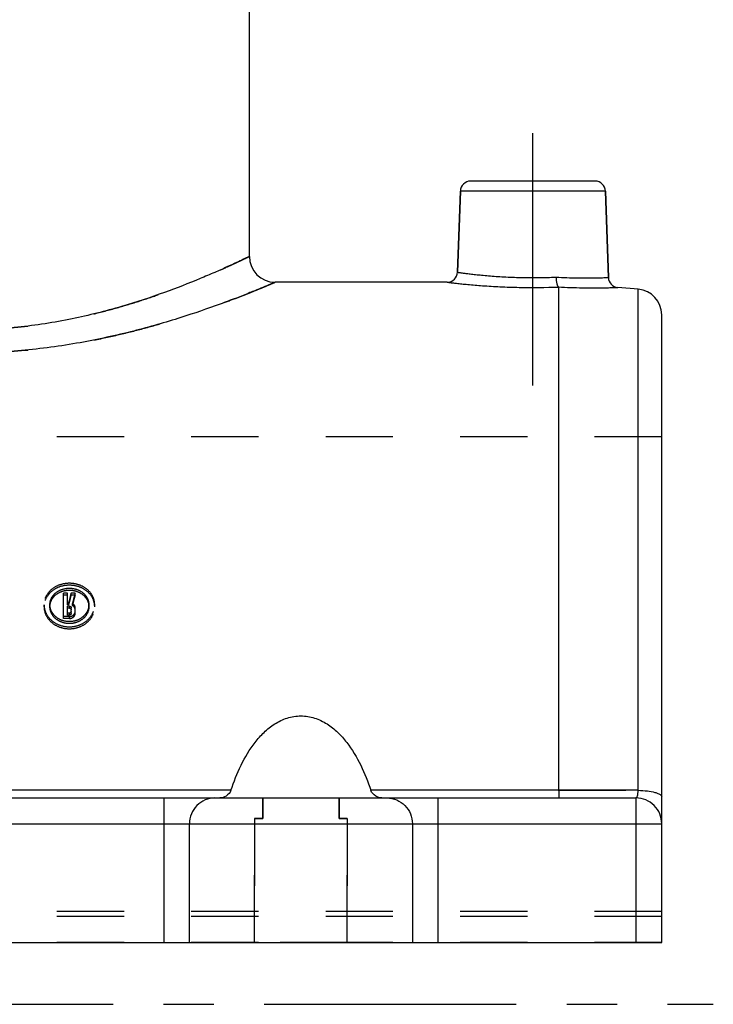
# Model space of a CAD drawing. Header units: millimetres. Extents: x 400 to 600, y 372 to 628.
# Tile 2 of 6: x 533 to 600, y 394 to 489. Entities that reach past the tile are written whole.
import ezdxf

# ---------------------------------------------------------------- set-up
doc = ezdxf.new("R2010")
doc.units = ezdxf.units.MM
doc.header["$LTSCALE"] = 65.185185
doc.linetypes.add('CENTER', pattern=[0.6, 0.375, -0.075, 0.075, -0.075])
doc.linetypes.add('HIDDEN', pattern=[0.2, 0.1, -0.1])
doc.layers.get('0').update_dxf_attribs({"linetype": 'CONTINUOUS'})
for name, color, linetype in [('DEFAULT_2', 8, 'HIDDEN'), ('FASEN', 7, 'CONTINUOUS'), ('FLAECHEN', 7, 'CONTINUOUS'), ('KOERPER', 7, 'CONTINUOUS'), ('KONST.EL_MIT_GEO', 7, 'CONTINUOUS')]:
    doc.layers.add(name, color=color, linetype=linetype)

msp = doc.modelspace()

# ---------------------------------------------------------------- linework, layer by layer
at = {"color": 7, "linetype": 'Continuous'}
for p, q in [((585, 463.035), (585, 414.246)), ((553.217, 414.246), (446.783, 414.246)), ((585, 414.246), (566.783, 414.246))]:
    msp.add_line(p, q, dxfattribs=at)
for points, knots in [([(553.217, 414.246), (553.494, 415.073), (554.133, 416.694), (555.247, 418.583), (556.406, 419.893), (557.442, 420.723), (558.654, 421.308), (560, 421.526), (561.346, 421.308), (562.558, 420.723), (563.594, 419.893), (564.753, 418.583), (565.867, 416.694), (566.506, 415.073), (566.783, 414.246)], [0, 0, 0, 0, 0.12425, 0.24799, 0.31014, 0.37275, 0.436064, 0.5, 0.563937, 0.62725, 0.68986, 0.75201, 0.87575, 1, 1, 1, 1]), ([(553.217, 414.246), (553.139, 414.012), (552.803, 413.644), (552.347, 413.5), (552.137, 413.5)], [0, 0, 0, 0, 0.540314, 1, 1, 1, 1]), ([(567.863, 413.5), (567.653, 413.5), (567.197, 413.644), (566.861, 414.012), (566.783, 414.246)], [0, 0, 0, 0, 0.459686, 1, 1, 1, 1]), ([(585, 414.246), (585, 414.147), (585.004, 414.004), (585.01, 413.825), (585.015, 413.715), (585.022, 413.628), (585.027, 413.559), (585.034, 413.526), (585.039, 413.5), (585.044, 413.5)], [0, 0, 0, 0, 0.398537, 0.57059, 0.718199, 0.837515, 0.925325, 0.979526, 1, 1, 1, 1])]:
    msp.add_open_spline(points, degree=3, knots=knots, dxfattribs=at)
at = {"layer": 'DEFAULT_2', "color": 8, "linetype": 'HIDDEN'}
for p, q in [((414.956, 413.5), (585.044, 413.5)), ((556.3, 411.5), (556.3, 413.5)), ((563.7, 411.5), (563.7, 413.5)), ((555.5, 411.5), (556.3, 411.5)), ((555.5, 399.5), (555.5, 411.5)), ((563.7, 411.5), (564.5, 411.5)), ((564.5, 399.5), (564.5, 411.5)), ((564.5, 399.5), (555.5, 399.5))]:
    msp.add_line(p, q, dxfattribs=at)
at = {"layer": 'FASEN', "color": 7, "linetype": 'Continuous'}
msp.add_line((592.718, 462.825), (590.738, 462.998), dxfattribs=at)
at = {"layer": 'FLAECHEN', "color": 7, "linetype": 'Continuous'}
for p, q in [((555, 466), (555, 504.232)), ((575.191, 464.465), (575.466, 472.335)), ((589.826, 463.959), (589.534, 472.335)), ((574.192, 463.5), (557.5, 463.5))]:
    msp.add_line(p, q, dxfattribs=at)
at = {"layer": 'FLAECHEN', "color": 2, "linetype": 'CENTER'}
for p, q in [((582.5, 453.5), (582.5, 478.3)), ((400, 393.5), (600, 393.5))]:
    msp.add_line(p, q, dxfattribs=at)
at = {"layer": 'FLAECHEN', "color": 8, "linetype": 'HIDDEN'}
msp.add_line((595, 448.5), (405, 448.5), dxfattribs=at)
at = {"layer": 'KOERPER', "color": 8, "linetype": 'HIDDEN'}
for p, q in [((595, 399.5), (595, 448.5)), ((595, 402.5), (405, 402.5)), ((595, 402), (405, 402)), ((595, 399.5), (405, 399.5))]:
    msp.add_line(p, q, dxfattribs=at)
at = {"layer": 'KONST.EL_MIT_GEO', "color": 7, "linetype": 'Continuous'}
for p, q in [((588.534, 473.3), (576.466, 473.3)), ((575.466, 472.335), (575.191, 464.465)), ((589.534, 472.335), (575.466, 472.335)), ((589.534, 472.335), (589.826, 463.959)), ((592.718, 414.245), (592.718, 462.825)), ((595, 399.5), (595, 460.334)), ((407.5, 413.5), (592.5, 413.5)), ((546.734, 399.5), (546.734, 413.5)), ((573.266, 413.5), (573.266, 399.5)), ((592.718, 414.245), (585, 414.247)), ((592.5, 413.5), (592.5, 399.5)), ((405, 411), (595, 411)), ((549.19, 399.5), (549.19, 411)), ((570.81, 411), (570.81, 399.5)), ((405, 399.5), (595, 399.5))]:
    msp.add_line(p, q, dxfattribs=at)
at = {"layer": 'KONST.EL_MIT_GEO', "color": 8, "linetype": 'HIDDEN'}
for p, q in [((537.354, 433.361), (536.977, 433.361)), ((536.977, 430.901), (536.977, 433.361)), ((537.354, 432.232), (537.354, 433.361)), ((538.102, 433.361), (537.716, 433.361)), ((537.716, 433.171), (537.716, 433.361)), ((538.102, 433.171), (538.102, 433.361)), ((537.354, 433.171), (536.977, 433.171)), ((537.471, 432.422), (537.354, 432.422)), ((537.471, 432.232), (537.471, 432.422)), ((538.102, 433.171), (537.716, 433.171)), ((535.09, 432.236), (535.09, 432.202)), ((535.09, 432.045), (535.09, 432.235)), ((535.659, 432.202), (535.658, 432.236)), ((535.658, 432.045), (535.658, 432.235)), ((537.471, 432.232), (537.354, 432.232)), ((537.545, 432.098), (537.354, 432.098)), ((537.354, 431.23), (537.354, 432.098)), ((537.545, 431.908), (537.354, 431.908)), ((537.545, 431.908), (537.545, 432.098)), ((537.732, 431.392), (537.732, 431.937)), ((537.839, 432.161), (537.839, 432.351)), ((538.109, 431.392), (538.109, 431.937)), ((539.432, 432.236), (539.431, 432.202)), ((539.432, 432.045), (539.432, 432.235)), ((540, 432.202), (540, 432.236)), ((540, 432.045), (540, 432.235)), ((537.545, 431.092), (536.977, 431.092)), ((537.545, 430.901), (536.977, 430.901)), ((537.545, 431.421), (537.354, 431.421)), ((537.545, 431.23), (537.354, 431.23)), ((537.545, 431.23), (537.545, 431.421)), ((537.545, 430.901), (537.545, 431.092)), ((556.3, 413.5), (556.3, 411.5)), ((563.7, 413.5), (563.7, 411.5)), ((585, 414.247), (592.718, 414.245)), ((556.3, 411.5), (555.5, 411.5)), ((555.5, 411.5), (555.5, 399.5)), ((564.5, 411.5), (563.7, 411.5)), ((564.5, 411.5), (564.5, 399.5))]:
    msp.add_line(p, q, dxfattribs=at)
at = {"layer": 'KONST.EL_MIT_GEO', "color": 7, "linetype": 'Continuous'}
for centre, radius, start, end in [((576.466, 472.3), 1, 90, 178), ((588.534, 472.3), 1, 2, 90), ((557.5, 466), 2.5, 180, 270), ((574.192, 464.5), 1, 269.9994, 358.00013), ((590.826, 463.994), 1, 181.99992, 265.00056), ((592.5, 460.334), 2.5, 0, 85), ((592.5, 411), 2.5, 359.99996, 90)]:
    msp.add_arc(centre, radius, start, end, dxfattribs=at)
at = {"layer": 'KONST.EL_MIT_GEO', "color": 8, "linetype": 'HIDDEN'}
for centre, major_axis, start_param, end_param in [((539.317, 397.5), (11.639, 66.281), 1.023074, 1.039827), ((539.704, 397.5), (11.639, 66.281), 1.023074, 1.041088), ((539.317, 397.5), (11.587, 65.981), 1.023573, 1.040403), ((539.704, 397.5), (11.587, 65.981), 1.023573, 1.041669)]:
    msp.add_ellipse(centre, major_axis=major_axis, ratio=0.13542, start_param=start_param, end_param=end_param, dxfattribs=at)
for points, knots in [([(527, 458.835), (528.849, 458.835), (532.48, 459.031), (536.904, 459.73), (540.246, 460.492), (542.57, 461.122), (544.738, 461.794), (546.736, 462.484), (548.55, 463.166), (550.167, 463.818), (551.57, 464.416), (552.599, 464.874), (553.305, 465.197), (553.742, 465.401), (554.116, 465.576), (554.424, 465.723), (554.639, 465.826), (554.777, 465.892), (554.856, 465.931), (554.914, 465.958), (554.964, 465.984), (554.978, 465.987), (555.002, 466.002), (555, 466)], [0, 0, 0, 0, 0.190311, 0.373374, 0.460217, 0.542996, 0.621068, 0.693793, 0.760512, 0.820529, 0.873114, 0.917519, 0.936422, 0.953008, 0.967197, 0.978916, 0.988099, 0.991725, 0.994698, 0.997014, 0.998672, 0.999668, 1, 1, 1, 1]), ([(527, 456.597), (528.973, 456.597), (532.854, 456.778), (537.602, 457.428), (541.213, 458.146), (543.74, 458.744), (546.111, 459.387), (548.306, 460.051), (550.309, 460.712), (552.1, 461.348), (553.661, 461.934), (554.809, 462.385), (555.598, 462.704), (556.088, 462.905), (556.507, 463.079), (556.853, 463.225), (557.122, 463.338), (557.304, 463.416), (557.403, 463.458), (557.46, 463.484), (557.475, 463.488), (557.503, 463.502), (557.5, 463.5)], [0, 0, 0, 0, 0.188013, 0.369544, 0.456021, 0.538702, 0.616918, 0.689989, 0.757206, 0.817823, 0.871055, 0.916097, 0.935298, 0.95216, 0.966594, 0.978522, 0.987874, 0.994597, 0.996957, 0.998646, 0.999661, 1, 1, 1, 1]), ([(585, 463.035), (585, 463.036), (584.999, 463.038), (584.996, 463.038), (584.995, 463.038)], [0, 0, 0, 0, 0.256257, 1, 1, 1, 1]), ([(540, 432.236), (540, 432.509), (539.866, 433.076), (539.306, 433.767), (538.491, 434.213), (537.545, 434.367), (536.599, 434.213), (535.784, 433.767), (535.224, 433.076), (535.09, 432.509), (535.09, 432.236)], [0, 0, 0, 0, 0.115688, 0.236537, 0.365404, 0.5, 0.634596, 0.763463, 0.884312, 1, 1, 1, 1]), ([(540, 432.045), (540, 432.319), (539.866, 432.886), (539.306, 433.577), (538.491, 434.023), (537.545, 434.177), (536.599, 434.023), (535.784, 433.577), (535.224, 432.886), (535.09, 432.319), (535.09, 432.045)], [0, 0, 0, 0, 0.115705, 0.23656, 0.365419, 0.5, 0.634581, 0.76344, 0.884295, 1, 1, 1, 1]), ([(535.658, 432.236), (535.658, 432.446), (535.761, 432.883), (536.191, 433.415), (536.818, 433.76), (537.545, 433.879), (538.273, 433.76), (538.899, 433.415), (539.329, 432.883), (539.432, 432.446), (539.432, 432.236)], [0, 0, 0, 0, 0.115692, 0.236643, 0.365518, 0.5, 0.634482, 0.763357, 0.884308, 1, 1, 1, 1]), ([(535.658, 432.045), (535.658, 432.255), (535.761, 432.692), (536.191, 433.225), (536.817, 433.57), (537.545, 433.689), (538.273, 433.57), (538.899, 433.225), (539.329, 432.692), (539.432, 432.255), (539.432, 432.045)], [0, 0, 0, 0, 0.115707, 0.236664, 0.365532, 0.5, 0.634468, 0.763336, 0.884293, 1, 1, 1, 1]), ([(535.09, 432.202), (535.095, 431.928), (535.239, 431.361), (535.795, 430.666), (536.602, 430.204), (537.545, 430.043), (538.488, 430.204), (539.295, 430.666), (539.851, 431.361), (539.995, 431.928), (540, 432.202)], [0, 0, 0, 0, 0.115745, 0.237535, 0.366462, 0.5, 0.633538, 0.762465, 0.884255, 1, 1, 1, 1]), ([(535.09, 432.045), (535.09, 431.768), (535.226, 431.194), (535.78, 430.486), (536.593, 430.015), (537.545, 429.85), (538.497, 430.015), (539.31, 430.486), (539.864, 431.194), (540, 431.768), (540, 432.045)], [0, 0, 0, 0, 0.115724, 0.237446, 0.366379, 0.5, 0.633621, 0.762554, 0.884276, 1, 1, 1, 1]), ([(539.432, 432.045), (539.432, 431.832), (539.328, 431.392), (538.901, 430.849), (538.276, 430.489), (537.545, 430.364), (536.814, 430.489), (536.189, 430.849), (535.762, 431.392), (535.658, 431.832), (535.658, 432.045)], [0, 0, 0, 0, 0.115722, 0.237344, 0.366269, 0.5, 0.633731, 0.762656, 0.884278, 1, 1, 1, 1]), ([(539.431, 432.202), (539.426, 431.992), (539.314, 431.559), (538.886, 431.029), (538.267, 430.678), (537.545, 430.556), (536.823, 430.678), (536.204, 431.029), (535.776, 431.559), (535.664, 431.992), (535.659, 432.202)], [0, 0, 0, 0, 0.115749, 0.237465, 0.366383, 0.5, 0.633617, 0.762535, 0.884251, 1, 1, 1, 1]), ([(537.545, 432.098), (537.592, 432.098), (537.685, 432.069), (537.732, 431.979), (537.732, 431.937)], [0, 0, 0, 0, 0.527549, 1, 1, 1, 1]), ([(537.545, 431.908), (537.592, 431.908), (537.685, 431.879), (537.732, 431.789), (537.732, 431.747)], [0, 0, 0, 0, 0.527482, 1, 1, 1, 1]), ([(537.545, 431.092), (537.687, 431.092), (537.907, 431.167), (538.078, 431.387), (538.109, 431.519), (538.109, 431.582)], [0, 0, 0, 0, 0.520739, 0.765839, 1, 1, 1, 1]), ([(537.732, 431.582), (537.732, 431.54), (537.685, 431.45), (537.592, 431.421), (537.545, 431.421)], [0, 0, 0, 0, 0.473302, 1, 1, 1, 1]), ([(538.109, 431.937), (538.109, 432.02), (538.055, 432.194), (537.918, 432.31), (537.839, 432.351)], [0, 0, 0, 0, 0.482757, 1, 1, 1, 1]), ([(538.109, 431.747), (538.109, 431.829), (538.055, 432.003), (537.918, 432.119), (537.839, 432.161)], [0, 0, 0, 0, 0.482803, 1, 1, 1, 1]), ([(537.545, 430.901), (537.687, 430.901), (537.907, 430.976), (538.078, 431.196), (538.109, 431.328), (538.109, 431.392)], [0, 0, 0, 0, 0.520673, 0.765791, 1, 1, 1, 1]), ([(537.732, 431.392), (537.732, 431.35), (537.685, 431.259), (537.592, 431.23), (537.545, 431.23)], [0, 0, 0, 0, 0.473371, 1, 1, 1, 1])]:
    msp.add_open_spline(points, degree=3, knots=knots, dxfattribs=at)
at = {"layer": 'KONST.EL_MIT_GEO', "color": 7, "linetype": 'Continuous'}
for points, knots in [([(555, 466), (554.955, 465.975), (554.849, 465.929), (554.665, 465.838), (554.299, 465.664), (553.68, 465.37), (552.746, 464.94), (551.57, 464.416), (549.57, 463.563), (546.581, 462.399), (542.45, 461.044), (537.699, 459.855), (532.48, 459.031), (528.849, 458.835), (527, 458.835)], [0, 0, 0, 0, 0.005302, 0.011902, 0.021086, 0.046995, 0.082486, 0.126894, 0.179482, 0.306218, 0.457005, 0.626603, 0.809678, 1, 1, 1, 1]), ([(575.191, 464.465), (575.195, 464.463), (575.213, 464.464), (575.25, 464.455), (575.313, 464.449), (575.401, 464.436), (575.513, 464.421), (575.71, 464.394), (576.014, 464.355), (576.445, 464.302), (576.959, 464.244), (577.55, 464.183), (578.465, 464.1), (579.734, 464.012), (581.356, 463.949), (583.042, 463.939), (584.177, 463.97), (584.738, 463.995)], [0, 0, 0, 0, 0.001334, 0.005326, 0.011963, 0.021219, 0.033058, 0.047437, 0.083588, 0.129143, 0.183452, 0.245756, 0.315201, 0.471654, 0.644335, 0.823762, 1, 1, 1, 1]), ([(584.738, 463.995), (584.739, 463.782), (584.766, 463.487), (584.872, 463.168), (584.952, 463.059), (584.996, 463.038)], [0, 0, 0, 0, 0.629372, 0.855265, 1, 1, 1, 1]), ([(584.738, 463.995), (585.094, 463.974), (585.777, 463.943), (586.755, 463.917), (587.626, 463.91), (588.277, 463.915), (588.728, 463.924), (589.01, 463.93), (589.252, 463.938), (589.451, 463.945), (589.608, 463.95), (589.711, 463.955), (589.772, 463.956), (589.801, 463.96), (589.819, 463.956), (589.826, 463.959)], [0, 0, 0, 0, 0.209777, 0.403415, 0.576111, 0.723591, 0.78672, 0.842241, 0.889814, 0.929148, 0.959998, 0.982175, 0.989962, 0.995533, 1, 1, 1, 1]), ([(557.5, 463.5), (557.448, 463.476), (557.24, 463.391), (556.779, 463.192), (556.018, 462.876), (554.973, 462.45), (553.661, 461.934), (551.439, 461.1), (548.138, 459.969), (543.614, 458.67), (538.462, 457.546), (532.854, 456.778), (528.973, 456.597), (527, 456.597)], [0, 0, 0, 0, 0.005404, 0.02148, 0.047843, 0.083907, 0.128952, 0.182187, 0.310019, 0.461298, 0.630437, 0.811977, 1, 1, 1, 1]), ([(574.192, 463.5), (574.212, 463.5), (574.288, 463.486), (574.461, 463.469), (574.744, 463.433), (575.136, 463.391), (575.628, 463.338), (576.465, 463.256), (577.7, 463.154), (579.36, 463.054), (581.822, 462.971), (583.723, 462.987), (585, 463.035)], [0, 0, 0, 0, 0.005398, 0.0215, 0.048037, 0.084577, 0.130545, 0.185236, 0.317465, 0.473824, 0.645852, 1, 1, 1, 1]), ([(584.996, 463.038), (584.997, 463.038), (585, 463.038), (584.999, 463.035), (584.998, 463.035)], [0, 0, 0, 0, 0.671259, 1, 1, 1, 1]), ([(584.996, 463.038), (585.764, 463), (586.862, 462.964), (588.244, 462.953), (589.086, 462.957), (589.764, 462.969), (590.22, 462.98), (590.49, 462.99), (590.627, 462.992), (590.704, 463), (590.738, 462.998)], [0, 0, 0, 0, 0.401398, 0.573897, 0.721662, 0.840898, 0.92846, 0.959592, 0.981989, 1, 1, 1, 1]), ([(551.647, 413.5), (551.327, 413.5), (550.679, 413.369), (549.862, 412.811), (549.317, 411.98), (549.19, 411.325), (549.19, 411)], [0, 0, 0, 0, 0.247982, 0.497151, 0.747989, 1, 1, 1, 1]), ([(568.353, 413.5), (568.673, 413.5), (569.321, 413.369), (570.138, 412.811), (570.683, 411.98), (570.81, 411.325), (570.81, 411)], [0, 0, 0, 0, 0.247982, 0.497151, 0.747989, 1, 1, 1, 1]), ([(592.5, 413.5), (592.529, 413.5), (592.574, 413.547), (592.609, 413.62), (592.654, 413.751), (592.694, 413.961), (592.712, 414.143), (592.718, 414.245)], [0, 0, 0, 0, 0.109864, 0.199548, 0.315223, 0.619451, 1, 1, 1, 1]), ([(592.718, 414.245), (593.015, 414.238), (593.562, 414.2), (594.198, 414.092), (594.608, 413.956), (594.846, 413.846), (595, 413.702), (595, 413.606)], [0, 0, 0, 0, 0.362299, 0.667952, 0.788163, 0.882851, 1, 1, 1, 1])]:
    msp.add_open_spline(points, degree=3, knots=knots, dxfattribs=at)

doc.saveas('drawing.dxf')
